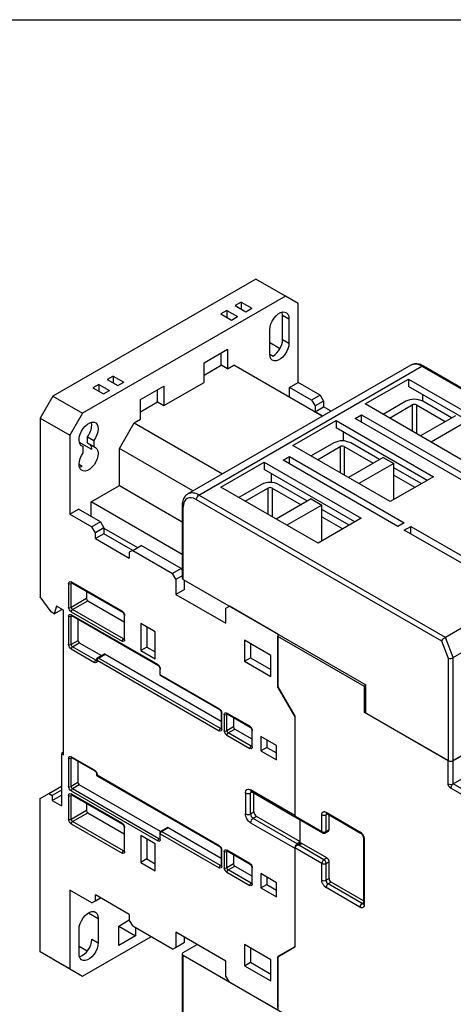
# Model space of a CAD drawing. Header units: inches. Extents: x 0.7 to 32.2, y 0.7 to 24.8.
# Tile 14 of 15: x 25.3 to 28.1, y 18.3 to 24.8. Entities that reach past the tile are written whole.
import ezdxf

# ---------------------------------------------------------------- set-up
doc = ezdxf.new("R2010")
doc.units = ezdxf.units.IN
doc.header["$LTSCALE"] = 3
doc.header["$MEASUREMENT"] = 0
doc.layers.add('TEXT', color=140, linetype='Continuous', lineweight=25)

msp = doc.modelspace()

# ---------------------------------------------------------------- linework, layer by layer
for p, q in [((26.8159, 23.0459), (25.4852, 22.2777)), ((27.0108, 22.9334), (26.8159, 23.0459)), ((27.0108, 22.9334), (25.6801, 22.1652)), ((26.7212, 22.8948), (26.6823, 22.8723)), ((26.7212, 22.8948), (26.7908, 22.8546)), ((26.7212, 22.8948), (26.7212, 22.8498)), ((27.0943, 22.8851), (27.0108, 22.9334)), ((26.6266, 22.8402), (26.5876, 22.8177)), ((26.6266, 22.8402), (26.6962, 22.8)), ((26.6266, 22.8402), (26.6266, 22.7952)), ((26.6823, 22.8723), (26.7519, 22.8321)), ((26.7519, 22.8321), (26.7908, 22.8546)), ((27.0943, 22.3676), (27.0943, 22.8851)), ((26.5876, 22.8177), (26.6572, 22.7775)), ((26.6572, 22.7775), (26.6962, 22.8)), ((26.9927, 22.8104), (27.0344, 22.7863)), ((26.9927, 22.6497), (26.9927, 22.8104)), ((27.0344, 22.7863), (27.0344, 22.6256)), ((26.9091, 22.5532), (26.9091, 22.714)), ((26.9927, 22.6497), (27.0344, 22.6256)), ((26.4776, 22.497), (26.6308, 22.5854)), ((26.6308, 22.5854), (26.6308, 22.4568)), ((26.9091, 22.6304), (26.9764, 22.5916)), ((26.589, 22.4809), (26.589, 22.5613)), ((26.9091, 22.5532), (26.93, 22.5412)), ((27.8343, 22.4809), (26.37, 21.6356)), ((26.4428, 21.6284), (27.9072, 22.4737)), ((26.4776, 22.3684), (26.4776, 22.497)), ((26.4776, 22.4166), (26.589, 22.4809)), ((26.6308, 22.4568), (26.589, 22.4809)), ((26.6308, 22.4568), (26.6725, 22.4809)), ((27.2534, 22.1456), (26.6725, 22.4809)), ((27.9072, 22.4737), (29.5261, 21.5392)), ((29.5351, 21.542), (27.919, 22.4749)), ((25.8805, 22.4095), (25.8415, 22.387)), ((25.8415, 22.387), (25.9111, 22.3468)), ((25.8805, 22.4095), (25.9501, 22.3693)), ((25.8805, 22.4095), (25.8805, 22.3645)), ((27.5341, 22.2262), (27.8181, 22.3902)), ((27.8181, 22.3902), (28.4556, 22.0221)), ((27.8181, 22.3902), (27.8181, 22.3419)), ((25.7859, 22.3548), (25.7469, 22.3323)), ((25.7469, 22.3323), (25.8165, 22.2921)), ((25.7859, 22.3548), (25.8554, 22.3146)), ((25.7859, 22.3548), (25.7859, 22.3098)), ((25.8165, 22.2921), (25.8554, 22.3146)), ((25.9111, 22.3468), (25.9501, 22.3693)), ((26.0601, 22.256), (26.2132, 22.3443)), ((26.1714, 22.2399), (26.1714, 22.3202)), ((26.2132, 22.2158), (26.4776, 22.3684)), ((26.2132, 22.3443), (26.2132, 22.2158)), ((27.0386, 22.3354), (27.0943, 22.3676)), ((27.0386, 22.2696), (27.0386, 22.3354)), ((27.1834, 22.2519), (27.0386, 22.3354)), ((27.239, 22.284), (27.0943, 22.3676)), ((28.4138, 21.998), (27.8181, 22.3419)), ((25.4852, 22.2777), (25.4017, 22.133)), ((25.4852, 22.2777), (25.6801, 22.1652)), ((26.0601, 22.1274), (26.0601, 22.256)), ((27.239, 22.284), (27.1834, 22.2519)), ((27.1834, 22.2519), (27.2056, 22.2133)), ((27.2613, 22.2454), (27.2056, 22.2133)), ((27.239, 22.284), (27.2613, 22.2454)), ((27.2613, 22.2454), (27.2613, 22.2068)), ((27.8014, 22.2439), (27.6525, 22.1579)), ((27.91, 22.2889), (27.91, 22.2454)), ((28.102, 22.1346), (27.9127, 22.2439)), ((26.0601, 22.1756), (26.1714, 22.2399)), ((26.1714, 22.2399), (26.2132, 22.2158)), ((27.2056, 22.2133), (27.2056, 22.1747)), ((27.2056, 22.1747), (27.2613, 22.2068)), ((27.3104, 22.1785), (27.2613, 22.2068)), ((28.1716, 21.8582), (27.5341, 22.2262)), ((27.6942, 22.1338), (27.8431, 22.2198)), ((27.8431, 22.2198), (27.8431, 22.0479)), ((27.871, 22.2198), (28.0603, 22.1105)), ((27.871, 22.2198), (27.871, 22.0318)), ((25.4017, 22.133), (25.4017, 20.9596)), ((25.4017, 22.133), (25.5965, 22.0205)), ((25.6801, 22.1652), (25.5965, 22.0205)), ((26.0183, 22.1033), (26.0601, 22.1274)), ((27.0609, 21.953), (27.3448, 22.117)), ((27.2547, 22.1464), (27.2056, 22.1747)), ((27.3448, 22.117), (27.9823, 21.7489)), ((27.3448, 22.117), (27.3448, 22.0687)), ((27.4687, 22.1306), (27.5105, 22.1547)), ((28.2231, 21.6951), (27.4687, 22.1306)), ((27.5105, 22.1547), (28.2649, 21.7192)), ((27.5105, 22.1065), (27.5105, 22.1547)), ((28.1271, 22.1491), (27.8974, 22.0165)), ((25.9209, 21.9345), (26.0183, 22.1033)), ((26.0183, 22.1033), (26.5992, 21.7679)), ((27.9406, 21.7248), (27.3448, 22.0687)), ((28.1967, 22.1089), (27.967, 21.9763)), ((25.5965, 22.0205), (25.5965, 21.5029)), ((25.7121, 22.011), (25.7538, 21.9869)), ((25.7121, 21.9705), (25.7121, 22.011)), ((25.7538, 21.9869), (25.7538, 21.9464)), ((27.3908, 22.0422), (27.3908, 21.9838)), ((25.7399, 21.9265), (25.6585, 21.9735)), ((25.667, 21.9567), (25.6842, 21.9467)), ((25.6842, 21.9063), (25.6842, 21.9467)), ((25.7121, 21.9705), (25.7538, 21.9464)), ((26.4043, 21.6554), (25.9209, 21.9345)), ((25.9209, 21.6902), (25.9209, 21.9345)), ((27.6984, 21.585), (27.0609, 21.953)), ((27.3281, 21.9707), (27.1792, 21.8847)), ((27.221, 21.8606), (27.3699, 21.9466)), ((27.3699, 21.9466), (27.3699, 21.7746)), ((27.3977, 21.9466), (27.587, 21.8373)), ((27.3977, 21.9466), (27.3977, 21.7586)), ((27.6288, 21.8614), (27.4395, 21.9707)), ((26.9955, 21.8574), (27.0372, 21.8815)), ((27.7499, 21.4219), (26.9955, 21.8574)), ((27.0372, 21.8815), (27.7916, 21.446)), ((27.0372, 21.8333), (27.0372, 21.8815)), ((27.6538, 21.8759), (27.4242, 21.7433)), ((27.6538, 21.8759), (27.7234, 21.8357)), ((25.6564, 21.83), (25.6773, 21.818)), ((26.5876, 21.6798), (26.8716, 21.8437)), ((26.8716, 21.8437), (27.5091, 21.4757)), ((26.8716, 21.8437), (26.8716, 21.7955)), ((27.4673, 21.4516), (26.8716, 21.7955)), ((27.7234, 21.8357), (27.4938, 21.7031)), ((27.7234, 21.5995), (27.7234, 21.8357)), ((27.903, 21.7031), (27.7234, 21.8068)), ((26.9175, 21.769), (26.9175, 21.7106)), ((27.9823, 21.7489), (27.6984, 21.585)), ((27.7234, 21.7586), (27.8612, 21.679)), ((25.7357, 21.5833), (25.9209, 21.6902)), ((25.9209, 21.6902), (26.3329, 21.4523)), ((27.2251, 21.3118), (26.5876, 21.6798)), ((26.8549, 21.6975), (26.7059, 21.6115)), ((26.7477, 21.5874), (26.8966, 21.6734)), ((26.8966, 21.6734), (26.8966, 21.5014)), ((26.9245, 21.6734), (27.1138, 21.5641)), ((26.9245, 21.6734), (26.9245, 21.4854)), ((27.1555, 21.5882), (26.9662, 21.6975)), ((26.4261, 21.5995), (28.0354, 20.6705)), ((28.0617, 20.6938), (26.4428, 21.6284)), ((27.1806, 21.6027), (26.9509, 21.4701)), ((27.1806, 21.6027), (27.2502, 21.5625)), ((25.5965, 21.5029), (25.6522, 21.5351)), ((25.797, 21.4515), (25.6522, 21.5351)), ((26.3329, 21.2386), (25.7357, 21.5833)), ((25.7357, 21.4869), (25.7357, 21.5833)), ((26.3329, 21.5593), (26.3329, 21.0835)), ((26.3398, 21.0739), (26.3398, 21.5496)), ((27.2502, 21.5625), (27.0205, 21.4299)), ((27.2502, 21.3263), (27.2502, 21.5625)), ((27.4297, 21.4299), (27.2502, 21.5336)), ((25.5965, 21.5029), (25.7413, 21.4194)), ((27.5091, 21.4757), (27.2251, 21.3118)), ((27.2502, 21.4853), (27.388, 21.4058)), ((25.797, 21.4515), (25.7413, 21.4194)), ((25.7636, 21.3808), (25.7413, 21.4194)), ((25.8193, 21.4129), (25.7636, 21.3808)), ((25.797, 21.4515), (25.8193, 21.4129)), ((25.8193, 21.4129), (25.8193, 21.3744)), ((25.8193, 21.4097), (26.0392, 21.2828)), ((27.7916, 21.446), (27.7499, 21.4219)), ((27.7916, 21.3978), (27.8334, 21.4219)), ((27.8334, 21.4219), (28.3902, 21.1005)), ((27.8334, 21.3737), (27.8334, 21.4219)), ((25.7636, 21.3422), (25.7636, 21.3808)), ((25.8193, 21.3744), (25.7636, 21.3422)), ((25.7636, 21.3422), (25.9863, 21.2137)), ((26.0086, 21.2651), (25.8193, 21.3744)), ((28.3484, 21.0764), (27.7916, 21.3978)), ((26.0086, 21.2651), (26.0642, 21.2972)), ((26.3259, 21.1462), (26.0642, 21.2972)), ((26.0086, 21.2651), (25.9863, 21.2522)), ((25.9863, 21.2522), (25.9863, 21.2137)), ((26.0086, 21.2651), (26.2702, 21.114)), ((26.3259, 21.1462), (26.2702, 21.114)), ((26.3259, 21.1462), (26.3329, 21.134)), ((26.2925, 21.0755), (26.2702, 21.114)), ((26.2925, 21.0755), (26.3329, 21.0988)), ((25.5882, 21.0481), (25.5882, 20.8905)), ((25.939, 20.8649), (25.6049, 21.0577)), ((25.6049, 21.0481), (25.6098, 21.0509)), ((25.6049, 20.8905), (25.6049, 21.0481)), ((25.6073, 21.0523), (25.9414, 20.8594)), ((26.2925, 21.0755), (26.2925, 20.9758)), ((26.3398, 21.0739), (27.5397, 20.3812)), ((26.3482, 21.0079), (26.3482, 21.069)), ((25.4732, 20.8605), (25.4017, 20.9596)), ((25.7051, 20.9959), (25.7051, 20.9484)), ((26.3482, 21.0079), (26.2925, 20.9758)), ((26.2925, 20.9758), (26.621, 20.7862)), ((28.5364, 20.9678), (28.0617, 20.6938)), ((25.5075, 20.8986), (25.494, 20.8485)), ((25.5548, 20.8712), (25.5075, 20.8986)), ((25.7051, 20.9484), (25.6049, 20.8905)), ((25.6133, 20.8761), (25.7135, 20.9339)), ((25.7135, 20.9339), (25.9522, 20.7961)), ((26.621, 20.8858), (26.6433, 20.8987)), ((26.621, 20.7862), (26.621, 20.8858)), ((26.9607, 20.7155), (26.6433, 20.8987)), ((25.494, 20.8485), (25.4732, 20.8605)), ((25.494, 20.8485), (25.5442, 20.8774)), ((25.5548, 19.9229), (25.5548, 20.8712)), ((25.5882, 20.8327), (25.5882, 20.6462)), ((25.6049, 20.8616), (25.939, 20.6688)), ((26.1728, 20.5145), (25.6049, 20.8423)), ((25.6049, 20.8327), (25.6098, 20.8355)), ((25.6049, 20.6462), (25.6049, 20.8327)), ((25.6073, 20.8369), (26.1753, 20.5091)), ((25.9473, 20.6832), (25.6133, 20.8761)), ((25.9522, 20.8407), (25.9522, 20.6832)), ((25.9557, 20.6784), (25.9557, 20.8359)), ((28.1132, 20.5613), (28.5878, 20.8353)), ((25.6494, 20.8126), (25.6494, 20.6719)), ((26.0615, 20.7845), (26.0615, 20.6077)), ((26.1561, 20.7299), (26.0615, 20.7845)), ((26.1004, 20.762), (26.1004, 20.6302)), ((26.1561, 20.553), (26.1561, 20.7299)), ((26.9607, 20.7155), (26.9607, 20.3651)), ((26.9607, 20.3683), (26.9607, 20.6994)), ((27.5313, 20.3699), (26.9607, 20.6994)), ((28.1132, 20.5613), (28.0617, 20.6938)), ((25.6494, 20.6719), (25.6049, 20.6462)), ((25.6133, 20.6318), (25.6578, 20.6575)), ((25.7664, 20.5434), (25.6133, 20.6318)), ((25.6578, 20.6575), (25.8033, 20.5735)), ((25.9522, 20.686), (25.9473, 20.6832)), ((26.1004, 20.6302), (26.0615, 20.6077)), ((26.1004, 20.6302), (26.1561, 20.598)), ((26.9161, 20.5756), (26.7435, 20.6753)), ((26.7435, 20.6753), (26.7435, 20.537)), ((26.7825, 20.6528), (26.7825, 20.5595)), ((28.0354, 20.6705), (28.0798, 20.5561)), ((25.6049, 20.6173), (25.758, 20.5289)), ((25.8217, 20.5841), (25.7772, 20.5584)), ((25.7831, 20.5578), (25.8276, 20.5835)), ((25.8276, 20.5835), (26.5897, 20.1436)), ((26.0615, 20.6077), (26.1561, 20.553)), ((26.9161, 20.4374), (26.9161, 20.5756)), ((25.7713, 20.5462), (25.7664, 20.5434)), ((25.7713, 20.5482), (25.7713, 20.5434)), ((25.7747, 20.5385), (25.7747, 20.5434)), ((25.7747, 20.5434), (26.5765, 20.0805)), ((26.5848, 20.095), (25.7831, 20.5578)), ((26.7435, 20.537), (26.7825, 20.5595)), ((26.7435, 20.537), (26.9161, 20.4374)), ((26.7825, 20.5595), (26.9161, 20.4824)), ((28.0798, 20.5561), (28.0798, 19.8846)), ((28.1132, 19.8846), (28.1132, 20.5613)), ((26.1861, 20.4904), (26.1861, 20.4534)), ((26.1895, 20.4486), (26.1895, 20.4855)), ((26.5765, 20.2252), (26.1895, 20.4486)), ((26.192, 20.4432), (26.5789, 20.2198)), ((27.5313, 20.1996), (27.5313, 20.3699)), ((27.5397, 20.1963), (27.5397, 20.3812)), ((26.9607, 20.3683), (27.072, 20.1754)), ((26.9607, 20.3651), (26.962, 20.3659)), ((26.9607, 20.3651), (27.072, 20.1722)), ((26.5897, 20.2011), (26.5897, 20.095)), ((26.5932, 20.0902), (26.5932, 20.1963)), ((26.6099, 20.1866), (26.6099, 20.0805)), ((26.7769, 20.1095), (26.6266, 20.1963)), ((26.6266, 20.1866), (26.6315, 20.1894)), ((26.6266, 20.0805), (26.6266, 20.1866)), ((26.629, 20.1908), (26.7794, 20.1041)), ((27.072, 20.1754), (27.072, 19.5212)), ((27.5397, 20.2044), (27.5313, 20.1996)), ((28.0798, 19.883), (27.5313, 20.1996)), ((28.0798, 19.8846), (27.5397, 20.1963)), ((26.6711, 20.1665), (26.6711, 20.1062)), ((27.072, 20.1722), (27.072, 19.5244)), ((26.5897, 20.0978), (26.5848, 20.095)), ((26.6711, 20.1062), (26.6266, 20.0805)), ((26.6266, 20.0516), (26.7769, 19.9648)), ((26.6349, 20.0661), (26.6795, 20.0918)), ((26.7853, 19.9793), (26.6349, 20.0661)), ((26.6795, 20.0918), (26.7902, 20.0279)), ((26.7902, 20.0854), (26.7902, 19.9793)), ((26.7936, 19.9745), (26.7936, 20.0805)), ((26.7902, 19.9821), (26.7853, 19.9793)), ((26.8493, 20.042), (26.8493, 19.9487)), ((26.9523, 19.9825), (26.8493, 20.042)), ((26.8883, 20.0195), (26.8883, 19.9712)), ((26.9523, 19.8893), (26.9523, 19.9825)), ((28.1132, 19.7319), (28.5878, 20.0059)), ((25.5548, 19.939), (25.5409, 19.9309)), ((25.5409, 19.9309), (25.5409, 19.587)), ((25.5409, 19.9309), (25.5548, 19.9229)), ((26.8883, 19.9712), (26.8493, 19.9487)), ((26.8493, 19.9487), (26.9523, 19.8893)), ((26.8883, 19.9712), (26.9523, 19.9343)), ((28.1883, 19.9263), (28.1132, 19.883)), ((28.1828, 19.9247), (28.1132, 19.8846)), ((25.5882, 19.9004), (25.5882, 19.714)), ((25.758, 19.8217), (25.6049, 19.9101)), ((25.6049, 19.9004), (25.6098, 19.9032)), ((25.6049, 19.714), (25.6049, 19.9004)), ((25.6073, 19.9046), (25.7605, 19.8163)), ((25.6494, 19.8803), (25.6494, 19.7397)), ((28.0798, 19.7319), (28.0798, 19.883)), ((28.1132, 19.7319), (28.1132, 19.883)), ((25.7713, 19.7976), (25.7713, 19.7927)), ((25.7747, 19.7879), (25.7747, 19.7927)), ((26.5765, 19.3251), (25.7747, 19.7879)), ((25.6494, 19.7397), (25.6049, 19.714)), ((25.6578, 19.7252), (25.6133, 19.6995)), ((26.1905, 19.4177), (25.6578, 19.7252)), ((25.7772, 19.7825), (26.5789, 19.3197)), ((28.5665, 19.4702), (28.1132, 19.7319)), ((25.4017, 19.6352), (25.4574, 19.6673)), ((25.4574, 19.6673), (25.5409, 19.7155)), ((25.4574, 19.6673), (25.4796, 19.6545)), ((25.5409, 19.6898), (25.4796, 19.6545)), ((25.4796, 19.6223), (25.5409, 19.6577)), ((25.6049, 19.685), (26.1728, 19.3572)), ((25.939, 19.4729), (25.6049, 19.6657)), ((25.6049, 19.6561), (25.6098, 19.6589)), ((25.6073, 19.6603), (25.9414, 19.4675)), ((26.1812, 19.3716), (25.6133, 19.6995)), ((26.7491, 19.6723), (26.7491, 19.534)), ((27.072, 19.5244), (26.7825, 19.6916)), ((26.7923, 19.6779), (26.7825, 19.6723)), ((26.7825, 19.534), (26.7825, 19.6723)), ((26.7874, 19.6807), (27.0739, 19.5153)), ((26.8048, 19.5469), (26.8048, 19.6707)), ((28.5498, 19.4412), (28.0965, 19.7029)), ((25.4017, 18.629), (25.4017, 19.6352)), ((25.4796, 19.6545), (25.4796, 19.6223)), ((25.4796, 19.6223), (25.5409, 19.587)), ((25.5882, 19.6561), (25.5882, 19.4986)), ((25.6049, 19.4986), (25.6049, 19.6561)), ((25.7051, 19.6039), (25.7051, 19.5564)), ((25.7051, 19.5564), (25.6049, 19.4986)), ((25.6133, 19.4841), (25.7135, 19.542)), ((25.7135, 19.542), (25.9522, 19.4041)), ((26.7825, 19.534), (26.8048, 19.5469)), ((27.2502, 19.4184), (27.2502, 19.5293)), ((27.278, 19.5453), (27.5007, 19.4168)), ((27.2862, 19.534), (27.278, 19.5293)), ((27.278, 19.4184), (27.278, 19.5293)), ((27.2821, 19.5363), (27.5048, 19.4078)), ((25.6049, 19.4696), (25.939, 19.2768)), ((25.9473, 19.2912), (25.6133, 19.4841)), ((26.7825, 19.4762), (27.072, 19.309)), ((26.8215, 19.518), (26.7992, 19.5051)), ((27.0887, 19.338), (26.7992, 19.5051)), ((27.1054, 19.354), (26.8215, 19.518)), ((27.072, 19.5212), (27.2502, 19.4184)), ((27.0802, 19.5098), (27.2543, 19.4093)), ((27.1054, 19.4953), (27.1054, 19.3382)), ((27.2975, 19.4296), (27.2975, 19.5274)), ((25.9522, 19.4488), (25.9522, 19.2912)), ((25.9557, 19.2864), (25.9557, 19.4439)), ((26.1861, 19.4086), (26.1861, 19.3716)), ((26.1895, 19.4038), (26.5765, 19.1804)), ((26.1895, 19.3668), (26.1895, 19.4038)), ((26.2365, 19.4445), (26.192, 19.4188)), ((26.1979, 19.4183), (26.2424, 19.444)), ((26.5848, 19.1949), (26.1979, 19.4183)), ((26.2424, 19.444), (26.5897, 19.2435)), ((27.2739, 19.4093), (27.2934, 19.4206)), ((27.2975, 19.4296), (27.278, 19.4184)), ((26.0615, 19.3925), (26.0615, 19.2157)), ((26.1561, 19.3379), (26.0615, 19.3925)), ((26.1004, 19.37), (26.1004, 19.2382)), ((26.1561, 19.1611), (26.1561, 19.3379)), ((26.1812, 19.3716), (26.1861, 19.3745)), ((27.1095, 19.3405), (27.0802, 19.3236)), ((27.1054, 19.3476), (27.0887, 19.338)), ((27.0998, 19.3283), (27.1193, 19.3396)), ((27.2836, 19.2448), (27.1193, 19.3396)), ((27.5228, 19.3766), (27.5228, 18.9458)), ((27.5286, 19.3685), (27.5286, 18.9378)), ((25.9522, 19.2941), (25.9473, 19.2912)), ((26.5897, 19.301), (26.5897, 19.1949)), ((26.5932, 19.19), (26.5932, 19.2961)), ((26.6099, 19.2865), (26.6099, 19.1804)), ((26.7769, 19.2093), (26.6266, 19.2961)), ((26.6266, 19.2865), (26.6315, 19.2893)), ((26.6266, 19.1804), (26.6266, 19.2865)), ((26.629, 19.2907), (26.7794, 19.2039)), ((27.072, 19.309), (27.0722, 19.3124)), ((27.2502, 19.2094), (27.072, 19.3122)), ((27.072, 19.3122), (27.072, 18.6581)), ((27.072, 19.309), (27.072, 18.6613)), ((27.2641, 19.2335), (27.0998, 19.3283)), ((26.1004, 19.2382), (26.0615, 19.2157)), ((26.0615, 19.2157), (26.1561, 19.1611)), ((26.1004, 19.2382), (26.1561, 19.2061)), ((26.6711, 19.2061), (26.6266, 19.1804)), ((26.6711, 19.2664), (26.6711, 19.2061)), ((27.2502, 19.0985), (27.2502, 19.2094)), ((27.2836, 19.2448), (27.2641, 19.2335)), ((27.278, 19.2094), (27.2975, 19.2206)), ((27.278, 19.0985), (27.278, 19.2094)), ((27.2975, 19.1097), (27.2975, 19.2206)), ((26.5897, 19.1977), (26.5848, 19.1949)), ((26.6266, 19.1515), (26.7769, 19.0647)), ((26.6349, 19.1659), (26.6795, 19.1916)), ((26.7853, 19.0792), (26.6349, 19.1659)), ((26.6795, 19.1916), (26.7902, 19.1278)), ((26.7902, 19.1852), (26.7902, 19.0792)), ((26.7936, 19.0743), (26.7936, 19.1804)), ((26.9523, 19.0824), (26.8493, 19.1418)), ((26.8493, 19.1418), (26.8493, 19.0486)), ((26.7902, 19.082), (26.7853, 19.0792)), ((26.8883, 19.1193), (26.8883, 19.0711)), ((26.9523, 18.9892), (26.9523, 19.0824)), ((27.2975, 19.1097), (27.278, 19.0985)), ((27.3114, 19.0856), (27.2919, 19.0744)), ((27.5228, 18.9636), (27.3114, 19.0856)), ((25.7413, 18.9505), (25.5965, 19.034)), ((25.5965, 19.034), (25.5965, 18.5165)), ((26.8493, 19.0486), (26.8883, 19.0711)), ((26.8493, 19.0486), (26.9523, 18.9892)), ((26.8883, 19.0711), (26.9523, 19.0342)), ((27.5007, 18.9217), (27.278, 19.0503)), ((27.5146, 18.9458), (27.2919, 19.0744)), ((25.7413, 18.9505), (25.797, 18.9826)), ((25.7413, 18.9505), (25.7636, 18.9633)), ((25.9863, 18.8733), (25.7636, 19.0019)), ((25.7636, 18.9633), (25.7636, 19.0019)), ((25.7636, 18.9633), (25.797, 18.9826)), ((25.797, 18.9826), (25.797, 18.9826)), ((27.5228, 18.9505), (27.5146, 18.9458)), ((25.719, 18.8845), (25.7817, 18.8484)), ((25.7817, 18.8484), (25.7817, 18.6876)), ((25.9167, 18.7977), (25.9863, 18.8379)), ((25.9863, 18.8733), (25.9863, 18.8348)), ((25.9863, 18.8348), (26.0086, 18.7962)), ((25.6564, 18.6153), (25.6564, 18.776)), ((25.9167, 18.6691), (25.9167, 18.7977)), ((25.9167, 18.7977), (26.0281, 18.7334)), ((26.2702, 18.6451), (26.0086, 18.7962)), ((26.0281, 18.7849), (26.0281, 18.7334)), ((26.621, 18.568), (26.2925, 18.7576)), ((26.2925, 18.7576), (26.2925, 18.658)), ((25.6801, 18.4682), (26.1284, 18.727)), ((25.7399, 18.7117), (25.7817, 18.6876)), ((26.0281, 18.7334), (25.9167, 18.6691)), ((26.3482, 18.6901), (26.2925, 18.658)), ((26.3482, 18.6901), (26.3259, 18.6773)), ((26.3482, 18.6901), (26.3482, 18.7255)), ((25.5965, 18.5165), (25.4017, 18.629)), ((25.4852, 18.5807), (25.4017, 18.629)), ((25.7099, 18.6326), (25.6564, 18.6635)), ((26.2702, 18.6451), (26.3259, 18.6773)), ((26.2702, 18.6451), (26.2925, 18.658)), ((26.3398, 18.6242), (26.4317, 18.6773)), ((26.9161, 18.5761), (26.7435, 18.6757)), ((26.7435, 18.6757), (26.7435, 18.5375)), ((26.7825, 18.6532), (26.7825, 18.56)), ((27.072, 18.6613), (26.9607, 18.597)), ((26.9607, 18.597), (27.072, 18.6612)), ((27.072, 18.6581), (26.9607, 18.5937)), ((25.4852, 18.5807), (25.6801, 18.4682)), ((26.3329, 18.6146), (26.3329, 18.1388)), ((27.5397, 17.9123), (26.3398, 18.6049)), ((26.3398, 18.1292), (26.3398, 18.6049)), ((26.621, 18.4683), (26.621, 18.568)), ((26.7435, 18.5375), (26.7825, 18.56)), ((26.7825, 18.56), (26.9161, 18.4828)), ((26.9161, 18.4378), (26.9161, 18.5761)), ((26.9607, 18.597), (26.9607, 18.2466)), ((26.9607, 18.2626), (26.9607, 18.5937)), ((25.5965, 18.5165), (25.6801, 18.4682)), ((26.7435, 18.5375), (26.9161, 18.4378)), ((26.6433, 18.4298), (26.621, 18.4683)), ((26.6433, 18.4298), (26.9607, 18.2466))]:
    msp.add_line(p, q)
at = {"flags": 128}
for points in [[(26.9091, 22.714), (26.911, 22.7323), (26.9163, 22.7517), (26.9249, 22.771), (26.9362, 22.7891), (26.9496, 22.8049), (26.9642, 22.8176), (26.9793, 22.8263), (26.994, 22.8306), (27.0074, 22.8302), (27.0187, 22.8252), (27.0272, 22.8158), (27.0326, 22.8026), (27.0344, 22.7863)], [(26.9927, 22.8104), (26.9908, 22.8267), (26.99, 22.8298)], [(27.0344, 22.6256), (27.0326, 22.6072), (27.0272, 22.5878), (27.0187, 22.5685), (27.0074, 22.5504), (26.994, 22.5346), (26.9793, 22.522), (26.9642, 22.5132), (26.9496, 22.5089), (26.9362, 22.5093), (26.9249, 22.5144), (26.9163, 22.5238), (26.911, 22.537), (26.9091, 22.5532)], [(25.6842, 21.9467), (25.6727, 21.9515), (25.6639, 21.9607), (25.6584, 21.9739), (25.6564, 21.9901), (25.6581, 22.0085), (25.6634, 22.028), (25.6719, 22.0474), (25.6833, 22.0657), (25.6967, 22.0816), (25.7114, 22.0943), (25.7266, 22.1031), (25.7414, 22.1074), (25.7548, 22.107), (25.7661, 22.1018), (25.7747, 22.0923), (25.78, 22.0789), (25.7817, 22.0624), (25.7797, 22.0439), (25.7741, 22.0244), (25.7654, 22.005), (25.7538, 21.9869)], [(25.7399, 22.0872), (25.7381, 22.1035), (25.7372, 22.1066)], [(25.7538, 21.9464), (25.7654, 21.9416), (25.7741, 21.9324), (25.7797, 21.9193), (25.7817, 21.903), (25.78, 21.8846), (25.7747, 21.8651), (25.7661, 21.8457), (25.7548, 21.8275), (25.7414, 21.8115), (25.7266, 21.7988), (25.7114, 21.79), (25.6967, 21.7857), (25.6833, 21.7862), (25.6719, 21.7913), (25.6634, 21.8009), (25.6581, 21.8143), (25.6564, 21.8307), (25.6584, 21.8493), (25.6639, 21.8688), (25.6727, 21.8882), (25.6842, 21.9063)], [(25.6591, 21.8106), (25.6615, 21.8112), (25.6773, 21.818)], [(25.6564, 18.776), (25.6582, 18.7944), (25.6636, 18.8138), (25.6722, 18.8331), (25.6835, 18.8512), (25.6968, 18.867), (25.7115, 18.8797), (25.7266, 18.8884), (25.7413, 18.8927), (25.7546, 18.8923), (25.7659, 18.8872), (25.7745, 18.8778), (25.7799, 18.8646), (25.7817, 18.8484)], [(25.7817, 18.6876), (25.7799, 18.6693), (25.7745, 18.6499), (25.7659, 18.6306), (25.7546, 18.6125), (25.7413, 18.5967), (25.7266, 18.584), (25.7115, 18.5753), (25.6968, 18.571), (25.6835, 18.5714), (25.6722, 18.5764), (25.6636, 18.5858), (25.6582, 18.5991), (25.6564, 18.6153)]]:
    msp.add_lwpolyline(points, dxfattribs=at)
for centre, radius, start, end in [((26.8567, 22.6559), 0.1361, 302.60548, 357.39452), ((27.8645, 22.4142), 0.0733, 54.38242, 114.30712), ((27.9141, 22.4641), 0.0119, 65.69288, 125.61758), ((27.8571, 22.1364), 0.121, 62.60967, 117.39033), ((27.8571, 22.1929), 0.0303, 62.60967, 117.39033), ((25.6057, 22.0931), 0.1344, 322.36423, 357.50364), ((25.6893, 21.9295), 0.0507, 356.6114, 37.80879), ((27.3838, 21.8632), 0.121, 62.60967, 117.39033), ((27.3838, 21.9197), 0.0303, 62.60967, 117.39033), ((26.9105, 21.59), 0.121, 62.60967, 117.39033), ((26.9105, 21.6465), 0.0303, 62.60967, 117.39033), ((26.4, 21.5684), 0.0737, 54.47429, 113.25961), ((26.4624, 21.5978), 0.0363, 122.60548, 177.39452), ((26.3448, 21.5605), 0.0119, 186.14185, 245.58627), ((26.3447, 21.0847), 0.0119, 185.6948, 245.62534), ((25.5965, 21.0642), 0.0182, 242.60967, 297.39033), ((25.6107, 21.0571), 0.00582, 173.70115, 234.98667), ((25.6113, 21.0486), 0.0064, 138.14131, 184.45654), ((25.5965, 20.9067), 0.0182, 242.60967, 297.39033), ((25.623, 20.8914), 0.0182, 182.60548, 237.39452), ((25.7233, 20.9492), 0.0182, 182.60548, 237.39452), ((25.5965, 20.8488), 0.0182, 242.60967, 297.39033), ((25.623, 20.8608), 0.0182, 122.60548, 177.39452), ((25.6107, 20.8417), 0.00582, 173.70115, 234.98667), ((25.6113, 20.8332), 0.0064, 138.14131, 184.45654), ((25.9447, 20.8642), 0.0058, 173.62979, 235.7713), ((25.958, 20.8413), 0.00582, 184.89003, 246.31496), ((26.9894, 20.6983), 0.0287, 149.02216, 177.87638), ((25.5965, 20.6623), 0.0182, 242.60967, 297.39033), ((25.623, 20.647), 0.0182, 182.60548, 237.39452), ((25.623, 20.6165), 0.0182, 122.60548, 177.39452), ((25.6676, 20.6728), 0.0182, 182.60548, 237.39452), ((25.9571, 20.6679), 0.0182, 122.60548, 177.39452), ((25.9509, 20.6885), 0.0064, 235.56315, 281.69112), ((25.9581, 20.6838), 0.00594, 185.6948, 245.62534), ((25.8242, 20.5787), 0.00594, 54.38242, 114.30712), ((25.7761, 20.5281), 0.0182, 122.60548, 177.39452), ((25.77, 20.5486), 0.0064, 235.56315, 281.69112), ((25.7772, 20.5488), 0.00594, 185.73086, 245.6222), ((25.7772, 20.544), 0.00594, 185.6948, 245.62534), ((25.7928, 20.5425), 0.0182, 122.60548, 177.39452), ((25.7796, 20.553), 0.00594, 54.38477, 114.2802), ((26.1784, 20.5138), 0.00564, 172.64942, 236.89492), ((26.1919, 20.4909), 0.00582, 184.89003, 246.31496), ((26.192, 20.454), 0.00594, 185.6948, 245.62534), ((26.1951, 20.4479), 0.00566, 172.74417, 235.94365), ((27.5605, 20.3687), 0.0292, 149.24121, 177.65733), ((26.5822, 20.2245), 0.0058, 173.62979, 235.7713), ((26.5955, 20.2016), 0.00582, 184.89003, 246.31496), ((26.6182, 20.2027), 0.0182, 242.60967, 297.39033), ((26.6324, 20.1956), 0.00582, 173.70115, 234.98667), ((26.633, 20.1871), 0.0064, 138.14131, 184.45654), ((26.5946, 20.0797), 0.0182, 122.60548, 177.39452), ((26.5884, 20.1003), 0.0064, 235.56315, 281.69112), ((26.5956, 20.0956), 0.00594, 185.6948, 245.62534), ((26.6182, 20.0966), 0.0182, 242.60967, 297.39033), ((26.6447, 20.0814), 0.0182, 182.60548, 237.39452), ((26.6447, 20.0508), 0.0182, 122.60548, 177.39452), ((26.6893, 20.1071), 0.0182, 182.60548, 237.39452), ((26.7827, 20.1088), 0.0058, 173.62979, 235.7713), ((26.796, 20.0859), 0.00582, 184.89003, 246.31496), ((26.795, 19.964), 0.0182, 122.60548, 177.39452), ((26.7889, 19.9846), 0.0064, 235.56315, 281.69112), ((26.7961, 19.9799), 0.00594, 185.6948, 245.62534), ((25.5965, 19.9165), 0.0182, 242.60967, 297.39033), ((25.6107, 19.9094), 0.00582, 173.70115, 234.98667), ((25.6113, 19.9009), 0.0064, 138.14131, 184.45654), ((28.0965, 19.9168), 0.0363, 242.60967, 297.39033), ((28.0965, 19.9152), 0.0363, 242.60967, 297.39033), ((25.7638, 19.821), 0.0058, 173.62979, 235.7713), ((25.7771, 19.7981), 0.00582, 184.89003, 246.31496), ((25.7772, 19.7933), 0.00594, 185.6948, 245.62534), ((25.7803, 19.7872), 0.00566, 172.74417, 235.94365), ((25.6676, 19.7405), 0.0182, 182.60548, 237.39452), ((28.0965, 19.7641), 0.0363, 242.60967, 297.39033), ((28.1327, 19.7013), 0.0363, 122.60548, 177.39452), ((25.5965, 19.7301), 0.0182, 242.60967, 297.39033), ((25.623, 19.7148), 0.0182, 182.60548, 237.39452), ((25.623, 19.6842), 0.0182, 122.60548, 177.39452), ((25.6107, 19.6651), 0.00582, 173.70115, 234.98667), ((25.6113, 19.6566), 0.0064, 138.14131, 184.45654), ((26.7658, 19.7045), 0.0363, 242.60967, 297.39033), ((26.7941, 19.6903), 0.0116, 173.70115, 234.98667), ((26.7952, 19.6733), 0.0128, 138.22915, 184.44782), ((25.5965, 19.6722), 0.0182, 242.60967, 297.39033), ((25.7233, 19.5572), 0.0182, 182.60548, 237.39452), ((26.7658, 19.5663), 0.0363, 242.60967, 297.39033), ((26.8187, 19.5357), 0.0363, 182.60548, 237.39452), ((26.841, 19.5485), 0.0363, 182.60548, 237.39452), ((27.2641, 19.5561), 0.0303, 242.60967, 297.39033), ((27.2874, 19.5441), 0.00944, 172.74417, 235.94365), ((27.2887, 19.5301), 0.0107, 138.20825, 184.4499), ((25.5965, 19.5147), 0.0182, 242.60967, 297.39033), ((25.623, 19.4994), 0.0182, 182.60548, 237.39452), ((25.623, 19.4688), 0.0182, 122.60548, 177.39452), ((25.9447, 19.4722), 0.0058, 173.62979, 235.7713), ((26.8187, 19.4745), 0.0363, 122.60548, 177.39452), ((25.958, 19.4493), 0.00582, 184.89003, 246.31496), ((26.192, 19.4092), 0.00594, 185.73086, 245.6222), ((26.2076, 19.403), 0.0182, 122.60548, 177.39452), ((26.1944, 19.4136), 0.00582, 53.70246, 115.0106), ((26.2389, 19.4391), 0.00594, 54.38242, 114.30712), ((27.26, 19.4174), 0.00991, 174.38308, 234.2623), ((27.2641, 19.4452), 0.0303, 242.60967, 297.39033), ((27.2682, 19.4174), 0.0099, 305.70767, 5.61954), ((27.2879, 19.4285), 0.0097, 305.01333, 6.29885), ((27.5101, 19.4156), 0.00941, 172.67953, 236.59089), ((26.1909, 19.3563), 0.0182, 122.60548, 177.39452), ((26.1848, 19.3769), 0.0064, 235.56315, 281.69112), ((26.192, 19.3722), 0.00594, 185.6948, 245.62534), ((27.1085, 19.3072), 0.0366, 122.69674, 164.54419), ((27.1136, 19.3315), 0.0099, 54.38242, 114.30712), ((27.5322, 19.3772), 0.00943, 183.80185, 247.28647), ((25.9571, 19.276), 0.0182, 122.60548, 177.39452), ((25.9509, 19.2965), 0.0064, 235.56315, 281.69112), ((25.9581, 19.2918), 0.00594, 185.6948, 245.62534), ((26.5822, 19.3244), 0.0058, 173.62979, 235.7713), ((26.5955, 19.3015), 0.00582, 184.89003, 246.31496), ((26.6182, 19.3026), 0.0182, 242.60967, 297.39033), ((26.6324, 19.2955), 0.00582, 173.70115, 234.98667), ((26.633, 19.287), 0.0064, 138.14131, 184.45654), ((26.6893, 19.2069), 0.0182, 182.60548, 237.39452), ((26.7825, 19.2086), 0.00564, 172.64942, 236.89492), ((27.2804, 19.208), 0.0303, 122.60548, 177.39452), ((27.2641, 19.2363), 0.0303, 242.60967, 297.39033), ((27.2478, 19.208), 0.0303, 2.60548, 57.39452), ((27.2673, 19.2193), 0.0303, 2.60548, 57.39452), ((26.5946, 19.1796), 0.0182, 122.60548, 177.39452), ((26.5884, 19.2001), 0.0064, 235.56315, 281.69112), ((26.5956, 19.1955), 0.00594, 185.6948, 245.62534), ((26.6182, 19.1965), 0.0182, 242.60967, 297.39033), ((26.6447, 19.1812), 0.0182, 182.60548, 237.39452), ((26.6447, 19.1506), 0.0182, 122.60548, 177.39452), ((26.796, 19.1857), 0.00582, 184.89003, 246.31496), ((26.795, 19.0639), 0.0182, 122.60548, 177.39452), ((26.7889, 19.0844), 0.0064, 235.56315, 281.69112), ((26.7961, 19.0797), 0.00594, 185.6948, 245.62534), ((27.2641, 19.1254), 0.0303, 242.60967, 297.39033), ((27.3082, 19.0999), 0.0303, 182.60548, 237.39452), ((27.3277, 19.1111), 0.0303, 182.60548, 237.39452), ((27.3082, 19.0489), 0.0303, 122.60548, 177.39452), ((27.5309, 18.9203), 0.0303, 122.60548, 177.39452), ((27.5207, 18.9546), 0.0107, 235.56267, 281.696), ((27.5327, 18.9468), 0.0099, 185.6948, 245.62534), ((25.6135, 18.7138), 0.1264, 291.14431, 359.06671), ((26.3435, 18.6146), 0.0103, 110.78342, 249.21658)]:
    msp.add_arc(centre, radius, start, end)
for centre, major_axis, ratio, start_param, end_param in [((28.0521, 20.6801), (0.019, 0.0163), 0.218443, 0.862085, 2.432882), ((28.0965, 20.5657), (0.0236, 0.0044), 0.410685, 3.850263, 5.421059), ((27.0998, 19.5212), (0.0278, 0), 0.577382, 3.141593, 3.927072), ((27.0998, 19.3122), (0.0278, 0), 0.577382, 1.570796, 3.141593)]:
    msp.add_ellipse(centre, major_axis=major_axis, ratio=ratio, start_param=start_param, end_param=end_param)
for points, knots in [([(27.919, 22.4749), (27.9142, 22.4774), (27.9045, 22.4826), (27.8895, 22.4875), (27.874, 22.4902), (27.8586, 22.4896), (27.8455, 22.4868), (27.8384, 22.4827), (27.8358, 22.4812)], [0, 0, 0, 0, 0.1688719, 0.346237, 0.5257203, 0.7069189, 0.8911162, 1, 1, 1, 1]), ([(26.3715, 21.6359), (26.3694, 21.6349), (26.3622, 21.6313), (26.3525, 21.6216), (26.3429, 21.6076), (26.3367, 21.5915), (26.3333, 21.5752), (26.3332, 21.564), (26.3332, 21.5592)], [0, 0, 0, 0, 0.079882, 0.279761, 0.467943, 0.660776, 0.854456, 1, 1, 1, 1]), ([(25.6058, 21.053), (25.6058, 21.053), (25.6054, 21.0529), (25.6062, 21.053), (25.6071, 21.0524), (25.6074, 21.0522)], [0, 0, 0, 0, 0.065787, 0.656526, 1, 1, 1, 1]), ([(25.6049, 20.8616), (25.6005, 20.8642), (25.5962, 20.8687), (25.59, 20.8795), (25.5882, 20.8854), (25.5882, 20.8905)], [0, 0, 0, 0, 0.5, 0.5, 1, 1, 1, 1]), ([(25.6058, 20.8376), (25.6058, 20.8376), (25.6054, 20.8375), (25.6062, 20.8376), (25.6071, 20.8371), (25.6074, 20.8368)], [0, 0, 0, 0, 0.065787, 0.656526, 1, 1, 1, 1]), ([(25.939, 20.8649), (25.9434, 20.8623), (25.9476, 20.8578), (25.9539, 20.847), (25.9557, 20.841), (25.9557, 20.8359)], [0, 0, 0, 0, 0.5, 0.5, 1, 1, 1, 1]), ([(25.9415, 20.8594), (25.9416, 20.8593), (25.9422, 20.859), (25.9437, 20.8578), (25.9456, 20.856), (25.9474, 20.8538), (25.9484, 20.8521), (25.9489, 20.8513)], [0, 0, 0, 0, 0.088885, 0.332657, 0.542376, 0.782685, 1, 1, 1, 1]), ([(25.9489, 20.8513), (25.9497, 20.8498), (25.9507, 20.8478), (25.9516, 20.8449), (25.9521, 20.8428), (25.9522, 20.8412), (25.9522, 20.8408), (25.9522, 20.8408)], [0, 0, 0, 0, 0.381555, 0.53139, 0.762931, 0.986643, 1, 1, 1, 1]), ([(25.9522, 20.6832), (25.9522, 20.6828), (25.9522, 20.6819), (25.952, 20.6814), (25.952, 20.6815), (25.952, 20.6815)], [0, 0, 0, 0, 0.429006, 0.890162, 1, 1, 1, 1]), ([(25.7772, 20.5584), (25.777, 20.5583), (25.7758, 20.5577), (25.7739, 20.5559), (25.7719, 20.5525), (25.771, 20.5497), (25.7713, 20.5483), (25.7713, 20.5482)], [0, 0, 0, 0, 0.040155, 0.325128, 0.640168, 0.981449, 1, 1, 1, 1]), ([(25.7713, 20.5434), (25.7712, 20.5429), (25.7712, 20.542), (25.771, 20.5415), (25.7711, 20.5416), (25.7711, 20.5416)], [0, 0, 0, 0, 0.429006, 0.890162, 1, 1, 1, 1]), ([(26.1728, 20.5145), (26.1772, 20.5119), (26.1815, 20.5074), (26.1878, 20.4966), (26.1895, 20.4907), (26.1895, 20.4855)], [0, 0, 0, 0, 0.5, 0.5, 1, 1, 1, 1]), ([(26.1753, 20.509), (26.1755, 20.5089), (26.1761, 20.5086), (26.1776, 20.5074), (26.1794, 20.5056), (26.1812, 20.5034), (26.1823, 20.5017), (26.1827, 20.5009)], [0, 0, 0, 0, 0.08978, 0.333313, 0.542826, 0.782898, 1, 1, 1, 1]), ([(26.1827, 20.5009), (26.1835, 20.4994), (26.1846, 20.4974), (26.1855, 20.4945), (26.1859, 20.4924), (26.1861, 20.4909), (26.1861, 20.4904), (26.1861, 20.4904)], [0, 0, 0, 0, 0.381555, 0.53139, 0.762931, 0.986643, 1, 1, 1, 1]), ([(26.1861, 20.4534), (26.1862, 20.452), (26.1865, 20.4492), (26.1887, 20.4455), (26.1909, 20.4439), (26.192, 20.4432)], [0, 0, 0, 0, 0.341833, 0.683601, 1, 1, 1, 1]), ([(26.5765, 20.2252), (26.5809, 20.2226), (26.5852, 20.2181), (26.5914, 20.2073), (26.5932, 20.2014), (26.5932, 20.1963)], [0, 0, 0, 0, 0.5, 0.5, 1, 1, 1, 1]), ([(26.579, 20.2197), (26.5791, 20.2196), (26.5798, 20.2193), (26.5812, 20.2181), (26.5831, 20.2163), (26.5849, 20.2141), (26.5859, 20.2124), (26.5864, 20.2116)], [0, 0, 0, 0, 0.088885, 0.332657, 0.542376, 0.782685, 1, 1, 1, 1]), ([(26.5864, 20.2116), (26.5872, 20.2102), (26.5882, 20.2081), (26.5892, 20.2052), (26.5896, 20.2031), (26.5897, 20.2016), (26.5897, 20.2011), (26.5897, 20.2011)], [0, 0, 0, 0, 0.381555, 0.53139, 0.762931, 0.986643, 1, 1, 1, 1]), ([(26.6275, 20.1916), (26.6274, 20.1916), (26.6271, 20.1915), (26.6278, 20.1915), (26.6287, 20.191), (26.6291, 20.1908)], [0, 0, 0, 0, 0.065787, 0.656526, 1, 1, 1, 1]), ([(26.5897, 20.095), (26.5897, 20.0946), (26.5897, 20.0936), (26.5895, 20.0932), (26.5895, 20.0933), (26.5895, 20.0933)], [0, 0, 0, 0, 0.429006, 0.890162, 1, 1, 1, 1]), ([(26.7769, 20.1095), (26.7813, 20.1069), (26.7856, 20.1024), (26.7919, 20.0916), (26.7936, 20.0857), (26.7936, 20.0805)], [0, 0, 0, 0, 0.5, 0.5, 1, 1, 1, 1]), ([(26.7794, 20.104), (26.7796, 20.1039), (26.7802, 20.1036), (26.7817, 20.1024), (26.7835, 20.1006), (26.7853, 20.0984), (26.7864, 20.0967), (26.7868, 20.0959)], [0, 0, 0, 0, 0.088885, 0.332657, 0.542376, 0.782685, 1, 1, 1, 1]), ([(26.7868, 20.0959), (26.7876, 20.0944), (26.7887, 20.0924), (26.7896, 20.0895), (26.79, 20.0874), (26.7902, 20.0859), (26.7902, 20.0854), (26.7902, 20.0854)], [0, 0, 0, 0, 0.381555, 0.53139, 0.762931, 0.986643, 1, 1, 1, 1]), ([(26.7936, 19.9745), (26.7936, 19.9693), (26.7919, 19.9655), (26.7856, 19.9618), (26.7813, 19.9623), (26.7769, 19.9648)], [0, 0, 0, 0, 0.5, 0.5, 1, 1, 1, 1]), ([(26.7902, 19.9793), (26.7901, 19.9788), (26.7901, 19.9779), (26.7899, 19.9774), (26.79, 19.9775), (26.79, 19.9776)], [0, 0, 0, 0, 0.42816, 0.889999, 1, 1, 1, 1]), ([(25.6058, 19.9054), (25.6058, 19.9054), (25.6054, 19.9053), (25.6062, 19.9053), (25.6071, 19.9048), (25.6074, 19.9046)], [0, 0, 0, 0, 0.065787, 0.656526, 1, 1, 1, 1]), ([(25.758, 19.8217), (25.7624, 19.8191), (25.7667, 19.8146), (25.773, 19.8038), (25.7747, 19.7978), (25.7747, 19.7927)], [0, 0, 0, 0, 0.5, 0.5, 1, 1, 1, 1]), ([(25.7605, 19.8162), (25.7607, 19.8161), (25.7613, 19.8158), (25.7628, 19.8146), (25.7646, 19.8128), (25.7664, 19.8106), (25.7675, 19.8089), (25.7679, 19.8081)], [0, 0, 0, 0, 0.088885, 0.332657, 0.542376, 0.782685, 1, 1, 1, 1]), ([(25.7679, 19.8081), (25.7687, 19.8066), (25.7698, 19.8046), (25.7707, 19.8017), (25.7711, 19.7996), (25.7713, 19.798), (25.7713, 19.7976), (25.7713, 19.7976)], [0, 0, 0, 0, 0.3815552, 0.5313903, 0.762931, 0.9866425, 1, 1, 1, 1]), ([(25.7713, 19.7927), (25.7714, 19.7913), (25.7717, 19.7885), (25.7739, 19.7848), (25.7761, 19.7833), (25.7772, 19.7825)], [0, 0, 0, 0, 0.341833, 0.683601, 1, 1, 1, 1]), ([(28.0965, 19.7029), (28.0958, 19.7034), (28.0944, 19.7042), (28.0923, 19.7059), (28.0899, 19.7082), (28.0872, 19.7113), (28.0846, 19.7153), (28.0824, 19.7197), (28.0809, 19.724), (28.0799, 19.7281), (28.0798, 19.7306), (28.0798, 19.7319)], [0, 0, 0, 0, 0.08014, 0.159766, 0.240153, 0.369839, 0.500093, 0.629779, 0.760034, 0.879879, 1, 1, 1, 1]), ([(25.6049, 19.685), (25.6005, 19.6876), (25.5962, 19.6921), (25.59, 19.7029), (25.5882, 19.7088), (25.5882, 19.714)], [0, 0, 0, 0, 0.5, 0.5, 1, 1, 1, 1]), ([(25.6058, 19.661), (25.6058, 19.661), (25.6054, 19.6609), (25.6062, 19.661), (25.6071, 19.6605), (25.6074, 19.6603)], [0, 0, 0, 0, 0.065787, 0.656526, 1, 1, 1, 1]), ([(26.7844, 19.6821), (26.7844, 19.6821), (26.7844, 19.6821), (26.7859, 19.6817), (26.7872, 19.6808), (26.7874, 19.6807)], [0, 0, 0, 0, 0.397938, 0.92099, 1, 1, 1, 1]), ([(26.7825, 19.4762), (26.7736, 19.4813), (26.7651, 19.4903), (26.7526, 19.512), (26.7491, 19.5238), (26.7491, 19.534)], [0, 0, 0, 0, 0.5, 0.5, 1, 1, 1, 1]), ([(27.2502, 19.5293), (27.2502, 19.5303), (27.2502, 19.5323), (27.2506, 19.535), (27.2512, 19.5376), (27.2524, 19.5409), (27.2546, 19.5445), (27.2582, 19.5475), (27.2626, 19.5491), (27.2676, 19.5492), (27.2728, 19.548), (27.2763, 19.5462), (27.278, 19.5453)], [0, 0, 0, 0, 0.060259, 0.120021, 0.179824, 0.240208, 0.369998, 0.50013, 0.629921, 0.760053, 0.879943, 1, 1, 1, 1]), ([(27.2796, 19.5374), (27.2796, 19.5374), (27.2796, 19.5374), (27.2808, 19.5371), (27.282, 19.5364), (27.2821, 19.5362)], [0, 0, 0, 0, 0.382181, 0.905745, 1, 1, 1, 1]), ([(25.939, 19.4729), (25.9434, 19.4703), (25.9476, 19.4658), (25.9539, 19.455), (25.9557, 19.4491), (25.9557, 19.4439)], [0, 0, 0, 0, 0.5, 0.5, 1, 1, 1, 1]), ([(25.9415, 19.4674), (25.9416, 19.4673), (25.9422, 19.467), (25.9437, 19.4658), (25.9456, 19.464), (25.9474, 19.4618), (25.9484, 19.4601), (25.9489, 19.4593)], [0, 0, 0, 0, 0.0888846, 0.332657, 0.5423765, 0.7826846, 1, 1, 1, 1]), ([(25.9489, 19.4593), (25.9497, 19.4578), (25.9507, 19.4558), (25.9516, 19.4529), (25.9521, 19.4508), (25.9522, 19.4493), (25.9522, 19.4488), (25.9522, 19.4488)], [0, 0, 0, 0, 0.381555, 0.53139, 0.762931, 0.986643, 1, 1, 1, 1]), ([(26.192, 19.4188), (26.1918, 19.4187), (26.1906, 19.4181), (26.1887, 19.4163), (26.1867, 19.413), (26.1858, 19.4101), (26.1861, 19.4087), (26.1861, 19.4086)], [0, 0, 0, 0, 0.040226, 0.325178, 0.640194, 0.981451, 1, 1, 1, 1]), ([(27.2542, 19.4094), (27.2543, 19.4093), (27.2556, 19.4083), (27.259, 19.4072), (27.2624, 19.4069), (27.2641, 19.4067)], [0, 0, 0, 0, 0.009033, 0.486154, 1, 1, 1, 1]), ([(27.2641, 19.4067), (27.2666, 19.4069), (27.2701, 19.4073), (27.2731, 19.4089), (27.2739, 19.4094)], [0, 0, 0, 0, 0.729197, 1, 1, 1, 1]), ([(27.5007, 19.4168), (27.5016, 19.4162), (27.5034, 19.4152), (27.5059, 19.4132), (27.5085, 19.4111), (27.5119, 19.4077), (27.5161, 19.4028), (27.5205, 19.3961), (27.5242, 19.3889), (27.5267, 19.3817), (27.5283, 19.3748), (27.5285, 19.3706), (27.5286, 19.3685)], [0, 0, 0, 0, 0.060259, 0.1200207, 0.1798243, 0.2402078, 0.3699983, 0.5001303, 0.629921, 0.7600531, 0.8799433, 1, 1, 1, 1]), ([(27.5048, 19.4077), (27.5057, 19.4072), (27.5073, 19.4062), (27.5103, 19.4035), (27.5138, 19.3997), (27.516, 19.3963), (27.5173, 19.3942)], [0, 0, 0, 0, 0.227831, 0.439908, 0.66069, 1, 1, 1, 1]), ([(26.1861, 19.3717), (26.186, 19.3712), (26.186, 19.3703), (26.1858, 19.3698), (26.1859, 19.3699), (26.1859, 19.3699)], [0, 0, 0, 0, 0.4290064, 0.8901619, 1, 1, 1, 1]), ([(27.5173, 19.3942), (27.5185, 19.3917), (27.5203, 19.3883), (27.5218, 19.3835), (27.5226, 19.38), (27.5228, 19.3775), (27.5228, 19.3767), (27.5228, 19.3766)], [0, 0, 0, 0, 0.377495, 0.527033, 0.758151, 0.981656, 1, 1, 1, 1]), ([(25.9522, 19.2913), (25.9522, 19.2908), (25.9522, 19.2899), (25.952, 19.2894), (25.952, 19.2895), (25.952, 19.2895)], [0, 0, 0, 0, 0.429006, 0.890162, 1, 1, 1, 1]), ([(26.5765, 19.3251), (26.5809, 19.3225), (26.5852, 19.318), (26.5914, 19.3072), (26.5932, 19.3012), (26.5932, 19.2961)], [0, 0, 0, 0, 0.5, 0.5, 1, 1, 1, 1]), ([(26.579, 19.3196), (26.5791, 19.3195), (26.5798, 19.3192), (26.5812, 19.318), (26.5831, 19.3162), (26.5849, 19.314), (26.5859, 19.3123), (26.5864, 19.3115)], [0, 0, 0, 0, 0.088885, 0.332657, 0.542376, 0.782685, 1, 1, 1, 1]), ([(26.5864, 19.3115), (26.5872, 19.31), (26.5882, 19.308), (26.5892, 19.3051), (26.5896, 19.303), (26.5897, 19.3015), (26.5897, 19.301), (26.5897, 19.301)], [0, 0, 0, 0, 0.381555, 0.53139, 0.762931, 0.986643, 1, 1, 1, 1]), ([(26.6275, 19.2915), (26.6274, 19.2914), (26.6271, 19.2913), (26.6278, 19.2914), (26.6287, 19.2909), (26.6291, 19.2907)], [0, 0, 0, 0, 0.065787, 0.656526, 1, 1, 1, 1]), ([(26.7769, 19.2093), (26.7813, 19.2068), (26.7856, 19.2023), (26.7919, 19.1915), (26.7936, 19.1855), (26.7936, 19.1804)], [0, 0, 0, 0, 0.5, 0.5, 1, 1, 1, 1]), ([(26.5932, 19.19), (26.5932, 19.1849), (26.5914, 19.181), (26.5852, 19.1774), (26.5809, 19.1778), (26.5765, 19.1804)], [0, 0, 0, 0, 0.5, 0.5, 1, 1, 1, 1]), ([(26.5897, 19.1949), (26.5897, 19.1944), (26.5897, 19.1935), (26.5895, 19.193), (26.5895, 19.1931), (26.5895, 19.1931)], [0, 0, 0, 0, 0.429006, 0.890162, 1, 1, 1, 1]), ([(26.6266, 19.1515), (26.6222, 19.154), (26.6179, 19.1585), (26.6116, 19.1694), (26.6099, 19.1753), (26.6099, 19.1804)], [0, 0, 0, 0, 0.5, 0.5, 1, 1, 1, 1]), ([(26.7794, 19.2039), (26.7796, 19.2038), (26.7802, 19.2035), (26.7817, 19.2023), (26.7835, 19.2005), (26.7853, 19.1983), (26.7864, 19.1966), (26.7868, 19.1958)], [0, 0, 0, 0, 0.08978, 0.333313, 0.542826, 0.782898, 1, 1, 1, 1]), ([(26.7868, 19.1958), (26.7876, 19.1943), (26.7887, 19.1923), (26.7896, 19.1893), (26.79, 19.1873), (26.7902, 19.1857), (26.7902, 19.1853), (26.7902, 19.1853)], [0, 0, 0, 0, 0.381555, 0.53139, 0.762931, 0.986643, 1, 1, 1, 1]), ([(26.7902, 19.0792), (26.7901, 19.0787), (26.7901, 19.0778), (26.7899, 19.0773), (26.79, 19.0774), (26.79, 19.0774)], [0, 0, 0, 0, 0.429006, 0.890162, 1, 1, 1, 1]), ([(27.278, 19.0503), (27.2771, 19.0508), (27.2754, 19.0519), (27.2728, 19.0538), (27.2702, 19.056), (27.2668, 19.0593), (27.2626, 19.0642), (27.2582, 19.071), (27.2546, 19.0782), (27.252, 19.0853), (27.2505, 19.0923), (27.2503, 19.0964), (27.2502, 19.0985)], [0, 0, 0, 0, 0.060259, 0.120021, 0.179824, 0.240208, 0.369998, 0.50013, 0.629921, 0.760053, 0.879943, 1, 1, 1, 1]), ([(27.5228, 18.9458), (27.5228, 18.9451), (27.5227, 18.9436), (27.5224, 18.9428), (27.5225, 18.9429), (27.5225, 18.9429)], [0, 0, 0, 0, 0.419826, 0.881706, 1, 1, 1, 1]), ([(27.5286, 18.9378), (27.5285, 18.9368), (27.5285, 18.9348), (27.5281, 18.932), (27.5275, 18.9294), (27.5263, 18.9261), (27.5242, 18.9225), (27.5205, 18.9195), (27.5161, 18.9179), (27.5112, 18.9178), (27.506, 18.919), (27.5025, 18.9208), (27.5007, 18.9217)], [0, 0, 0, 0, 0.060259, 0.120021, 0.179824, 0.240208, 0.369998, 0.50013, 0.629921, 0.760053, 0.879943, 1, 1, 1, 1])]:
    msp.add_open_spline(points, degree=3, knots=knots)
for points in [[(26.4261, 21.5995), (26.3785, 21.627), (26.3398, 21.6046), (26.3398, 21.5496)], [(25.5882, 21.0481), (25.5882, 21.0587), (25.5957, 21.063), (25.6049, 21.0577)], [(25.5882, 20.8327), (25.5882, 20.8433), (25.5957, 20.8476), (25.6049, 20.8423)], [(25.6049, 20.6173), (25.5957, 20.6226), (25.5882, 20.6356), (25.5882, 20.6462)], [(25.9557, 20.6784), (25.9557, 20.6678), (25.9482, 20.6634), (25.939, 20.6688)], [(25.7747, 20.5385), (25.7747, 20.5279), (25.7672, 20.5236), (25.758, 20.5289)], [(26.6099, 20.1866), (26.6099, 20.1973), (26.6174, 20.2016), (26.6266, 20.1963)], [(26.5932, 20.0902), (26.5932, 20.0795), (26.5857, 20.0752), (26.5765, 20.0805)], [(26.6266, 20.0516), (26.6174, 20.0569), (26.6099, 20.0699), (26.6099, 20.0805)], [(25.5882, 19.9004), (25.5882, 19.9111), (25.5957, 19.9154), (25.6049, 19.9101)], [(25.5882, 19.6561), (25.5882, 19.6667), (25.5957, 19.6711), (25.6049, 19.6657)], [(26.7491, 19.6723), (26.7491, 19.6936), (26.764, 19.7022), (26.7825, 19.6916)], [(25.6049, 19.4696), (25.5957, 19.475), (25.5882, 19.4879), (25.5882, 19.4986)], [(26.1895, 19.3668), (26.1895, 19.3562), (26.182, 19.3518), (26.1728, 19.3572)], [(25.9557, 19.2864), (25.9557, 19.2758), (25.9482, 19.2715), (25.939, 19.2768)], [(26.6099, 19.2865), (26.6099, 19.2971), (26.6174, 19.3015), (26.6266, 19.2961)], [(26.7936, 19.0743), (26.7936, 19.0637), (26.7861, 19.0594), (26.7769, 19.0647)]]:
    msp.add_open_spline(points, degree=3)
at = {"layer": 'TEXT'}
msp.add_line((0.75, 24.75), (32.25, 24.75), dxfattribs=at)

doc.saveas('drawing.dxf')
